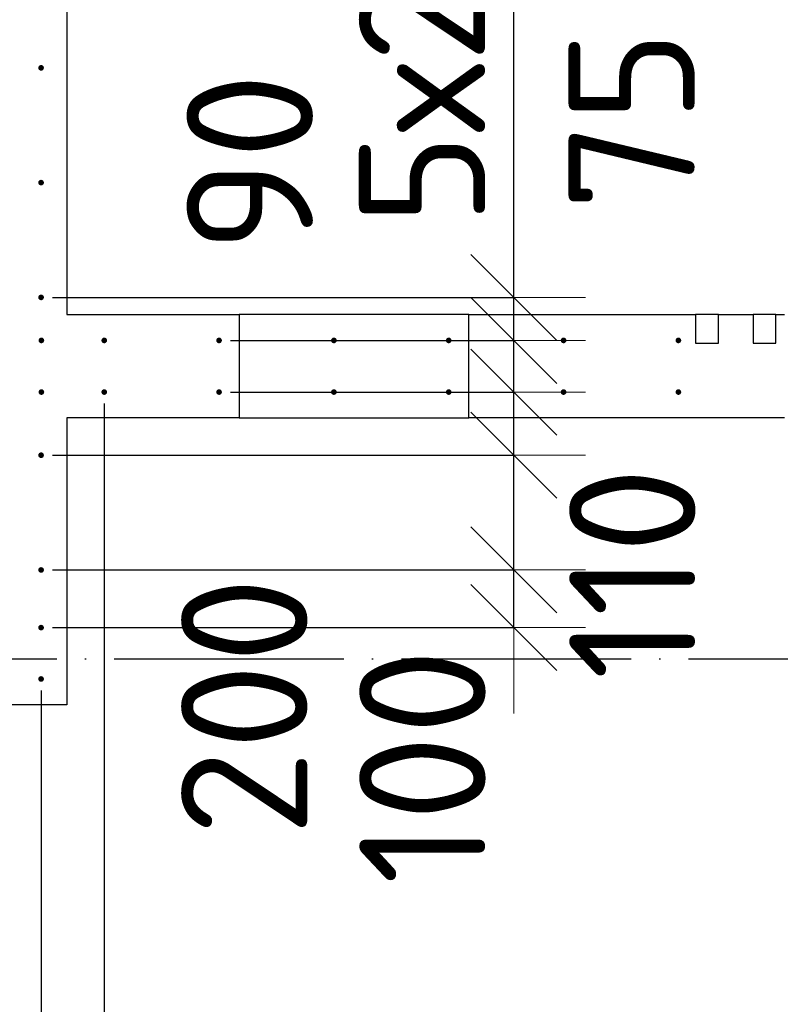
# Model space of a CAD drawing. Header units: millimetres. Extents: x 123094 to 184385, y 26948 to 48500.
# Tile 33 of 108: x 137038 to 138363, y 37798 to 39514. Entities that reach past the tile are written whole.
import ezdxf

# ---------------------------------------------------------------- set-up
doc = ezdxf.new("R2010")
doc.units = ezdxf.units.MM
doc.header["$PDMODE"] = 65
doc.linetypes.add('______11', pattern=[500, 400, -50, 0, -50])
doc.linetypes.add('______5', pattern=[1100, 800, -100, 100, -100])
for name, color, linetype, lineweight in [('Арм.стержн. Выпуски', 180, 'Continuous', 35), ('Размерная линия_ общее', 7, 'Continuous', 13), ('Стена_ общее', 7, 'Continuous', 35)]:
    doc.layers.add(name, color=color, linetype=linetype, lineweight=lineweight)
doc.layers.add('Осевая линия_ общее', color=7, linetype='______5', lineweight=13, true_color=0xa0a0a0)
doc.styles.add('ISOCPEUR', font='ISOCPEUR')
doc.dimstyles.new('DIMSTYLE_3', dxfattribs={"dimtxt": 220, "dimasz": 250, "dimexe": 0, "dimexo": 0, "dimgap": 110, "dimtad": 2, "dimdec": 0, "dimrnd": 5, "dimzin": 12, "dimdsep": 46, "dimtxsty": 'ISOCPEUR', "dimblk1": 'ALL_ML_STRICH', "dimblk2": 'ALL_ML_STRICH', "dimsah": 1, "dimcen": 0, "dimclrd": 7, "dimclre": 256, "dimclrt": 7, "dimadec": 0, "dimazin": 0, "dimtfac": 1, "dimtdec": 0, "dimtix": 1, "dimtmove": 2, "dimatfit": 3, "dimfxl": 0, "dimtzin": 0, "dimlwd": 0, "dimlwe": -3, "dimarcsym": 0})
doc.dimstyles.new('DIMSTYLE_5', dxfattribs={"dimtxt": 220, "dimasz": 250, "dimexe": 0, "dimexo": 0, "dimgap": 110, "dimtad": 2, "dimdec": 0, "dimrnd": 5, "dimzin": 12, "dimdsep": 46, "dimtxsty": 'ISOCPEUR', "dimblk1": 'ALL_ML_STRICH', "dimblk2": 'ALL_ML_STRICH', "dimsah": 1, "dimcen": 0, "dimclrd": 7, "dimclre": 256, "dimclrt": 7, "dimadec": 0, "dimazin": 0, "dimtfac": 1, "dimtdec": 0, "dimtix": 1, "dimtmove": 2, "dimatfit": 3, "dimfxl": 0, "dimtvp": 1.2, "dimtzin": 0, "dimlwd": 0, "dimlwe": -3, "dimarcsym": 0})
doc.dimstyles.new('DIMSTYLE_7', dxfattribs={"dimtxt": 220, "dimasz": 250, "dimexe": 0, "dimexo": 0, "dimgap": 110, "dimtad": 0, "dimdec": 0, "dimrnd": 5, "dimzin": 12, "dimdsep": 46, "dimtxsty": 'ISOCPEUR', "dimblk1": 'ALL_ML_STRICH', "dimblk2": 'ALL_ML_STRICH', "dimsah": 1, "dimcen": 0, "dimclrd": 7, "dimclre": 256, "dimclrt": 7, "dimadec": 0, "dimazin": 0, "dimtfac": 1, "dimtdec": 0, "dimtix": 1, "dimtmove": 2, "dimatfit": 3, "dimfxl": 0, "dimtvp": 1.2, "dimtzin": 0, "dimlwd": 0, "dimlwe": -3, "dimarcsym": 0})

# ---------------------------------------------------------------- blocks, each defined once
blk = doc.blocks.new('ALL_ML_STRICH')
at = {"color": 0, "linetype": 'ByBlock', "lineweight": -2}
for p, q in [((0, -0.5), (0, 0.5)), ((-0.3, -0.3), (0.3, 0.3)), ((-1, 0), (0.5, 0))]:
    blk.add_line(p, q, dxfattribs=at)
blk = doc.blocks.new('*D487')
at = {"layer": 'DEFPOINTS', "color": 7, "linetype": 'Continuous', "lineweight": 13, "transparency": 33554687}
for p in [(136890.5, 38365), (136985.5, 38365), (136890.5, 37509)]:
    blk.add_point(p, dxfattribs=at)
at = {"layer": 'Размерная линия_ общее', "color": 253, "linetype": 'Continuous', "lineweight": -2, "true_color": 0xa0a0a0, "transparency": 33554687}
for p, q in [((136890.5, 38345), (136890.5, 37509)), ((136985.5, 38345), (136985.5, 37509))]:
    blk.add_line(p, q, dxfattribs=at)
at = {"layer": 'Размерная линия_ общее', "color": 7, "linetype": 'Continuous', "lineweight": -2, "transparency": 33554687}
blk.add_line((136890.5, 37509), (136985.5, 37509), dxfattribs=at)
at = {"layer": 'Размерная линия_ общее', "color": 7, "linetype": 'Continuous', "lineweight": 13, "transparency": 33554687, "xscale": 250, "yscale": 250, "zscale": 250}
blk.add_blockref('ALL_ML_STRICH', (136985.5, 37509), dxfattribs=at)
at = {"layer": 'Размерная линия_ общее', "color": 7, "linetype": 'Continuous', "lineweight": 13, "transparency": 33554687, "xscale": 250, "yscale": 250, "zscale": 250, "rotation": 180}
blk.add_blockref('ALL_ML_STRICH', (136890.5, 37509), dxfattribs=at)
at = {"layer": 'Размерная линия_ общее', "color": 7, "linetype": 'Continuous', "lineweight": 13, "transparency": 33554687, "insert": (136689.5, 37312), "char_height": 220, "width": 440, "attachment_point": 5, "style": 'ISOCPEUR'}
blk.add_mtext('\\A1;{95}', dxfattribs=at)
blk = doc.blocks.new('*D488')
at = {"layer": 'DEFPOINTS', "color": 7, "linetype": 'Continuous', "lineweight": 13, "transparency": 33554687}
for p in [(136985.5, 38365), (137075, 38365), (136985.5, 37509)]:
    blk.add_point(p, dxfattribs=at)
at = {"layer": 'Размерная линия_ общее', "color": 253, "linetype": 'Continuous', "lineweight": -2, "true_color": 0xa0a0a0, "transparency": 33554687}
for p, q in [((136985.5, 38345), (136985.5, 37509)), ((137075, 38345), (137075, 37509))]:
    blk.add_line(p, q, dxfattribs=at)
at = {"layer": 'Размерная линия_ общее', "color": 7, "linetype": 'Continuous', "lineweight": -2, "transparency": 33554687}
blk.add_line((136985.5, 37509), (137075, 37509), dxfattribs=at)
at = {"layer": 'Размерная линия_ общее', "color": 7, "linetype": 'Continuous', "lineweight": 13, "transparency": 33554687, "xscale": 250, "yscale": 250, "zscale": 250}
blk.add_blockref('ALL_ML_STRICH', (137075, 37509), dxfattribs=at)
at = {"layer": 'Размерная линия_ общее', "color": 7, "linetype": 'Continuous', "lineweight": 13, "transparency": 33554687, "xscale": 250, "yscale": 250, "zscale": 250, "rotation": 180}
blk.add_blockref('ALL_ML_STRICH', (136985.5, 37509), dxfattribs=at)
at = {"layer": 'Размерная линия_ общее', "color": 7, "linetype": 'Continuous', "lineweight": 13, "transparency": 33554687, "insert": (137274.1, 37312.9), "char_height": 220, "width": 440, "attachment_point": 5, "style": 'ISOCPEUR'}
blk.add_mtext('\\A1;{90}', dxfattribs=at)
blk = doc.blocks.new('*D489')
at = {"layer": 'DEFPOINTS', "color": 7, "linetype": 'Continuous', "lineweight": 13, "transparency": 33554687}
for p in [(137185, 38865), (137075, 38365), (137075, 37509)]:
    blk.add_point(p, dxfattribs=at)
at = {"layer": 'Размерная линия_ общее', "color": 253, "linetype": 'Continuous', "lineweight": -2, "true_color": 0xa0a0a0, "transparency": 33554687}
for p, q in [((137185, 38845), (137185, 37509)), ((137075, 38345), (137075, 37509))]:
    blk.add_line(p, q, dxfattribs=at)
at = {"layer": 'Размерная линия_ общее', "color": 7, "linetype": 'Continuous', "lineweight": -2, "transparency": 33554687}
blk.add_line((137075, 37509), (137185, 37509), dxfattribs=at)
at = {"layer": 'Размерная линия_ общее', "color": 7, "linetype": 'Continuous', "lineweight": 13, "transparency": 33554687, "xscale": 250, "yscale": 250, "zscale": 250}
blk.add_blockref('ALL_ML_STRICH', (137185, 37509), dxfattribs=at)
at = {"layer": 'Размерная линия_ общее', "color": 7, "linetype": 'Continuous', "lineweight": 13, "transparency": 33554687, "xscale": 250, "yscale": 250, "zscale": 250, "rotation": 180}
blk.add_blockref('ALL_ML_STRICH', (137075, 37509), dxfattribs=at)
at = {"layer": 'Размерная линия_ общее', "color": 7, "linetype": 'Continuous', "lineweight": 13, "transparency": 33554687, "insert": (136830.4, 38021.9), "char_height": 220, "width": 660, "attachment_point": 5, "style": 'ISOCPEUR'}
blk.add_mtext('\\A1;{110}', dxfattribs=at)
blk = doc.blocks.new('*D490')
at = {"layer": 'DEFPOINTS', "color": 7, "linetype": 'Continuous', "lineweight": 13, "transparency": 33554687}
for p in [(137185, 38865), (139585, 38865), (137185, 37509)]:
    blk.add_point(p, dxfattribs=at)
at = {"layer": 'Размерная линия_ общее', "color": 253, "linetype": 'Continuous', "lineweight": -2, "true_color": 0xa0a0a0, "transparency": 33554687}
for p, q in [((137185, 38845), (137185, 37509)), ((139585, 38845), (139585, 37509))]:
    blk.add_line(p, q, dxfattribs=at)
at = {"layer": 'Размерная линия_ общее', "color": 7, "linetype": 'Continuous', "lineweight": -2, "transparency": 33554687}
blk.add_line((137185, 37509), (139585, 37509), dxfattribs=at)
at = {"layer": 'Размерная линия_ общее', "color": 7, "linetype": 'Continuous', "lineweight": 13, "transparency": 33554687, "xscale": 250, "yscale": 250, "zscale": 250, "rotation": 180}
blk.add_blockref('ALL_ML_STRICH', (137185, 37509), dxfattribs=at)
at = {"layer": 'Размерная линия_ общее', "color": 7, "linetype": 'Continuous', "lineweight": 13, "transparency": 33554687, "xscale": 250, "yscale": 250, "zscale": 250}
blk.add_blockref('ALL_ML_STRICH', (139585, 37509), dxfattribs=at)
at = {"layer": 'Размерная линия_ общее', "color": 7, "linetype": 'Continuous', "lineweight": 13, "transparency": 33554687, "insert": (137560, 37779), "char_height": 220, "width": 11, "attachment_point": 1, "line_spacing_factor": 0.60241, "style": 'ISOCPEUR'}
blk.add_mtext('12х200=2400', dxfattribs=at)
blk = doc.blocks.new('*D492')
at = {"layer": 'DEFPOINTS', "color": 7, "linetype": 'Continuous', "lineweight": 13, "transparency": 33554687}
for p in [(137075, 38555), (137075, 38454.5), (137898.4, 38454.5)]:
    blk.add_point(p, dxfattribs=at)
at = {"layer": 'Размерная линия_ общее', "color": 253, "linetype": 'Continuous', "lineweight": -2, "true_color": 0xa0a0a0, "transparency": 33554687}
for p, q in [((137095, 38555), (137898.4, 38555)), ((137095, 38454.5), (137898.4, 38454.5))]:
    blk.add_line(p, q, dxfattribs=at)
at = {"layer": 'Размерная линия_ общее', "color": 7, "linetype": 'Continuous', "lineweight": -2, "transparency": 33554687}
blk.add_line((137898.4, 38454.5), (137898.4, 38555), dxfattribs=at)
at = {"layer": 'Размерная линия_ общее', "color": 7, "linetype": 'Continuous', "lineweight": 13, "transparency": 33554687, "xscale": 250, "yscale": 250, "zscale": 250}
for p, rotation in [((137898.4, 38454.5), 270), ((137898.4, 38555), 90)]:
    blk.add_blockref('ALL_ML_STRICH', p, dxfattribs=dict(at, rotation=rotation))
at = {"layer": 'Размерная линия_ общее', "color": 7, "linetype": 'Continuous', "lineweight": 13, "transparency": 33554687, "insert": (137739.2, 38212.3), "char_height": 220, "width": 660, "attachment_point": 5, "rotation": 90, "style": 'ISOCPEUR'}
blk.add_mtext('\\A1;{100}', dxfattribs=at)
blk = doc.blocks.new('*D493')
at = {"layer": 'DEFPOINTS', "color": 7, "linetype": 'Continuous', "lineweight": 13, "transparency": 33554687}
for p in [(137075, 38755), (137075, 38555), (137898.4, 38555)]:
    blk.add_point(p, dxfattribs=at)
at = {"layer": 'Размерная линия_ общее', "color": 253, "linetype": 'Continuous', "lineweight": -2, "true_color": 0xa0a0a0, "transparency": 33554687}
for p, q in [((137095, 38755), (137898.4, 38755)), ((137095, 38555), (137898.4, 38555))]:
    blk.add_line(p, q, dxfattribs=at)
at = {"layer": 'Размерная линия_ общее', "color": 7, "linetype": 'Continuous', "lineweight": -2, "transparency": 33554687}
blk.add_line((137898.4, 38555), (137898.4, 38755), dxfattribs=at)
at = {"layer": 'Размерная линия_ общее', "color": 7, "linetype": 'Continuous', "lineweight": 13, "transparency": 33554687, "xscale": 250, "yscale": 250, "zscale": 250}
for p, rotation in [((137898.4, 38755), 90), ((137898.4, 38555), 270)]:
    blk.add_blockref('ALL_ML_STRICH', p, dxfattribs=dict(at, rotation=rotation))
at = {"layer": 'Размерная линия_ общее', "color": 7, "linetype": 'Continuous', "lineweight": 13, "transparency": 33554687, "insert": (137428.9, 38317), "char_height": 220, "width": 660, "attachment_point": 5, "rotation": 90, "style": 'ISOCPEUR'}
blk.add_mtext('\\A1;{200}', dxfattribs=at)
blk = doc.blocks.new('*D494')
at = {"layer": 'DEFPOINTS', "color": 7, "linetype": 'Continuous', "lineweight": 13, "transparency": 33554687}
for p in [(137385, 38865), (137075, 38755), (137898.4, 38755)]:
    blk.add_point(p, dxfattribs=at)
at = {"layer": 'Размерная линия_ общее', "color": 253, "linetype": 'Continuous', "lineweight": -2, "true_color": 0xa0a0a0, "transparency": 33554687}
for p, q in [((137405, 38865), (137898.4, 38865)), ((137095, 38755), (137898.4, 38755))]:
    blk.add_line(p, q, dxfattribs=at)
at = {"layer": 'Размерная линия_ общее', "color": 7, "linetype": 'Continuous', "lineweight": -2, "transparency": 33554687}
blk.add_line((137898.4, 38755), (137898.4, 38865), dxfattribs=at)
at = {"layer": 'Размерная линия_ общее', "color": 7, "linetype": 'Continuous', "lineweight": 13, "transparency": 33554687, "xscale": 250, "yscale": 250, "zscale": 250}
for p, rotation in [((137898.4, 38755), 270), ((137898.4, 38865), 90)]:
    blk.add_blockref('ALL_ML_STRICH', p, dxfattribs=dict(at, rotation=rotation))
at = {"layer": 'Размерная линия_ общее', "color": 7, "linetype": 'Continuous', "lineweight": 13, "transparency": 33554687, "insert": (138104.8, 38548.8), "char_height": 220, "width": 660, "attachment_point": 5, "rotation": 90, "style": 'ISOCPEUR'}
blk.add_mtext('\\A1;{110}', dxfattribs=at)
blk = doc.blocks.new('*D495')
at = {"layer": 'DEFPOINTS', "color": 7, "linetype": 'Continuous', "lineweight": 13, "transparency": 33554687}
for p in [(137385, 38955), (137385, 38865), (137898.4, 38865)]:
    blk.add_point(p, dxfattribs=at)
at = {"layer": 'Размерная линия_ общее', "color": 253, "linetype": 'Continuous', "lineweight": -2, "true_color": 0xa0a0a0, "transparency": 33554687}
for p, q in [((137405, 38955), (137898.4, 38955)), ((137405, 38865), (137898.4, 38865))]:
    blk.add_line(p, q, dxfattribs=at)
at = {"layer": 'Размерная линия_ общее', "color": 7, "linetype": 'Continuous', "lineweight": -2, "transparency": 33554687}
blk.add_line((137898.4, 38865), (137898.4, 38955), dxfattribs=at)
at = {"layer": 'Размерная линия_ общее', "color": 7, "linetype": 'Continuous', "lineweight": 13, "transparency": 33554687, "xscale": 250, "yscale": 250, "zscale": 250}
for p, rotation in [((137898.4, 38865), 270), ((137898.4, 38955), 90)]:
    blk.add_blockref('ALL_ML_STRICH', p, dxfattribs=dict(at, rotation=rotation))
at = {"layer": 'Размерная линия_ общее', "color": 7, "linetype": 'Continuous', "lineweight": 13, "transparency": 33554687, "insert": (137438.4, 39265.1), "char_height": 220, "width": 440, "attachment_point": 5, "rotation": 90, "style": 'ISOCPEUR'}
blk.add_mtext('\\A1;{90}', dxfattribs=at)
blk = doc.blocks.new('*D496')
at = {"layer": 'DEFPOINTS', "color": 7, "linetype": 'Continuous', "lineweight": 13, "transparency": 33554687}
for p in [(137075, 39030), (137385, 38955), (137898.4, 38955)]:
    blk.add_point(p, dxfattribs=at)
at = {"layer": 'Размерная линия_ общее', "color": 253, "linetype": 'Continuous', "lineweight": -2, "true_color": 0xa0a0a0, "transparency": 33554687}
for p, q in [((137095, 39030), (137898.4, 39030)), ((137405, 38955), (137898.4, 38955))]:
    blk.add_line(p, q, dxfattribs=at)
at = {"layer": 'Размерная линия_ общее', "color": 7, "linetype": 'Continuous', "lineweight": -2, "transparency": 33554687}
blk.add_line((137898.4, 38955), (137898.4, 39030), dxfattribs=at)
at = {"layer": 'Размерная линия_ общее', "color": 7, "linetype": 'Continuous', "lineweight": 13, "transparency": 33554687, "xscale": 250, "yscale": 250, "zscale": 250}
for p, rotation in [((137898.4, 38955), 270), ((137898.4, 39030), 90)]:
    blk.add_blockref('ALL_ML_STRICH', p, dxfattribs=dict(at, rotation=rotation))
at = {"layer": 'Размерная линия_ общее', "color": 7, "linetype": 'Continuous', "lineweight": 13, "transparency": 33554687, "insert": (138103.3, 39338.6), "char_height": 220, "width": 440, "attachment_point": 5, "rotation": 90, "style": 'ISOCPEUR'}
blk.add_mtext('\\A1;{75}', dxfattribs=at)
blk = doc.blocks.new('*D497')
at = {"layer": 'DEFPOINTS', "color": 7, "linetype": 'Continuous', "lineweight": 13, "transparency": 33554687}
for p in [(137075, 40030), (137075, 39030), (137898.4, 39030)]:
    blk.add_point(p, dxfattribs=at)
at = {"layer": 'Размерная линия_ общее', "color": 253, "linetype": 'Continuous', "lineweight": -2, "true_color": 0xa0a0a0, "transparency": 33554687}
for p, q in [((137095, 40030), (137898.4, 40030)), ((137095, 39030), (137898.4, 39030))]:
    blk.add_line(p, q, dxfattribs=at)
at = {"layer": 'Размерная линия_ общее', "color": 7, "linetype": 'Continuous', "lineweight": -2, "transparency": 33554687}
blk.add_line((137898.4, 39030), (137898.4, 40030), dxfattribs=at)
at = {"layer": 'Размерная линия_ общее', "color": 7, "linetype": 'Continuous', "lineweight": 13, "transparency": 33554687, "xscale": 250, "yscale": 250, "zscale": 250}
for p, rotation in [((137898.4, 40030), 90), ((137898.4, 39030), 270)]:
    blk.add_blockref('ALL_ML_STRICH', p, dxfattribs=dict(at, rotation=rotation))
at = {"layer": 'Размерная линия_ общее', "color": 7, "linetype": 'Continuous', "lineweight": 13, "transparency": 33554687, "insert": (137628.4, 39156), "char_height": 220, "width": 11, "attachment_point": 1, "rotation": 90, "line_spacing_factor": 0.60241, "style": 'ISOCPEUR'}
blk.add_mtext('5х200', dxfattribs=at)

msp = doc.modelspace()

# ---------------------------------------------------------------- hatches: boundary and pattern name
at = {"layer": 'Арм.стержн. Выпуски', "linetype": 'Continuous', "lineweight": 35, "transparency": 33554687}
for points in [[(137080, 39430), (137079.6, 39431.9), (137078.5, 39433.5), (137076.9, 39434.6), (137075, 39435), (137073.1, 39434.6), (137071.5, 39433.5), (137070.4, 39431.9), (137070, 39430), (137070.4, 39428.1), (137071.5, 39426.5), (137073.1, 39425.4), (137075, 39425), (137076.9, 39425.4), (137078.5, 39426.5), (137079.6, 39428.1)], [(137080, 39230), (137079.6, 39231.9), (137078.5, 39233.5), (137076.9, 39234.6), (137075, 39235), (137073.1, 39234.6), (137071.5, 39233.5), (137070.4, 39231.9), (137070, 39230), (137070.4, 39228.1), (137071.5, 39226.5), (137073.1, 39225.4), (137075, 39225), (137076.9, 39225.4), (137078.5, 39226.5), (137079.6, 39228.1)], [(137080, 39030), (137079.6, 39031.9), (137078.5, 39033.5), (137076.9, 39034.6), (137075, 39035), (137073.1, 39034.6), (137071.5, 39033.5), (137070.4, 39031.9), (137070, 39030), (137070.4, 39028.1), (137071.5, 39026.5), (137073.1, 39025.4), (137075, 39025), (137076.9, 39025.4), (137078.5, 39026.5), (137079.6, 39028.1)], [(137080.5, 38955), (137080.1, 38956.9), (137079, 38958.5), (137077.4, 38959.6), (137075.5, 38960), (137073.6, 38959.6), (137072, 38958.5), (137070.9, 38956.9), (137070.5, 38955), (137070.9, 38953.1), (137072, 38951.5), (137073.6, 38950.4), (137075.5, 38950), (137077.4, 38950.4), (137079, 38951.5), (137080.1, 38953.1)], [(137190, 38955), (137189.6, 38956.9), (137188.5, 38958.5), (137186.9, 38959.6), (137185, 38960), (137183.1, 38959.6), (137181.5, 38958.5), (137180.4, 38956.9), (137180, 38955), (137180.4, 38953.1), (137181.5, 38951.5), (137183.1, 38950.4), (137185, 38950), (137186.9, 38950.4), (137188.5, 38951.5), (137189.6, 38953.1)], [(137390, 38955), (137389.6, 38956.9), (137388.5, 38958.5), (137386.9, 38959.6), (137385, 38960), (137383.1, 38959.6), (137381.5, 38958.5), (137380.4, 38956.9), (137380, 38955), (137380.4, 38953.1), (137381.5, 38951.5), (137383.1, 38950.4), (137385, 38950), (137386.9, 38950.4), (137388.5, 38951.5), (137389.6, 38953.1)], [(137590, 38955), (137589.6, 38956.9), (137588.5, 38958.5), (137586.9, 38959.6), (137585, 38960), (137583.1, 38959.6), (137581.5, 38958.5), (137580.4, 38956.9), (137580, 38955), (137580.4, 38953.1), (137581.5, 38951.5), (137583.1, 38950.4), (137585, 38950), (137586.9, 38950.4), (137588.5, 38951.5), (137589.6, 38953.1)], [(137790, 38955), (137789.6, 38956.9), (137788.5, 38958.5), (137786.9, 38959.6), (137785, 38960), (137783.1, 38959.6), (137781.5, 38958.5), (137780.4, 38956.9), (137780, 38955), (137780.4, 38953.1), (137781.5, 38951.5), (137783.1, 38950.4), (137785, 38950), (137786.9, 38950.4), (137788.5, 38951.5), (137789.6, 38953.1)], [(137990, 38955), (137989.6, 38956.9), (137988.5, 38958.5), (137986.9, 38959.6), (137985, 38960), (137983.1, 38959.6), (137981.5, 38958.5), (137980.4, 38956.9), (137980, 38955), (137980.4, 38953.1), (137981.5, 38951.5), (137983.1, 38950.4), (137985, 38950), (137986.9, 38950.4), (137988.5, 38951.5), (137989.6, 38953.1)], [(138190, 38955), (138189.6, 38956.9), (138188.5, 38958.5), (138186.9, 38959.6), (138185, 38960), (138183.1, 38959.6), (138181.5, 38958.5), (138180.4, 38956.9), (138180, 38955), (138180.4, 38953.1), (138181.5, 38951.5), (138183.1, 38950.4), (138185, 38950), (138186.9, 38950.4), (138188.5, 38951.5), (138189.6, 38953.1)], [(137080.5, 38865), (137080.1, 38866.9), (137079, 38868.5), (137077.4, 38869.6), (137075.5, 38870), (137073.6, 38869.6), (137072, 38868.5), (137070.9, 38866.9), (137070.5, 38865), (137070.9, 38863.1), (137072, 38861.5), (137073.6, 38860.4), (137075.5, 38860), (137077.4, 38860.4), (137079, 38861.5), (137080.1, 38863.1)], [(137190, 38865), (137189.6, 38866.9), (137188.5, 38868.5), (137186.9, 38869.6), (137185, 38870), (137183.1, 38869.6), (137181.5, 38868.5), (137180.4, 38866.9), (137180, 38865), (137180.4, 38863.1), (137181.5, 38861.5), (137183.1, 38860.4), (137185, 38860), (137186.9, 38860.4), (137188.5, 38861.5), (137189.6, 38863.1)], [(137390, 38865), (137389.6, 38866.9), (137388.5, 38868.5), (137386.9, 38869.6), (137385, 38870), (137383.1, 38869.6), (137381.5, 38868.5), (137380.4, 38866.9), (137380, 38865), (137380.4, 38863.1), (137381.5, 38861.5), (137383.1, 38860.4), (137385, 38860), (137386.9, 38860.4), (137388.5, 38861.5), (137389.6, 38863.1)], [(137590, 38865), (137589.6, 38866.9), (137588.5, 38868.5), (137586.9, 38869.6), (137585, 38870), (137583.1, 38869.6), (137581.5, 38868.5), (137580.4, 38866.9), (137580, 38865), (137580.4, 38863.1), (137581.5, 38861.5), (137583.1, 38860.4), (137585, 38860), (137586.9, 38860.4), (137588.5, 38861.5), (137589.6, 38863.1)], [(137790, 38865), (137789.6, 38866.9), (137788.5, 38868.5), (137786.9, 38869.6), (137785, 38870), (137783.1, 38869.6), (137781.5, 38868.5), (137780.4, 38866.9), (137780, 38865), (137780.4, 38863.1), (137781.5, 38861.5), (137783.1, 38860.4), (137785, 38860), (137786.9, 38860.4), (137788.5, 38861.5), (137789.6, 38863.1)], [(137990, 38865), (137989.6, 38866.9), (137988.5, 38868.5), (137986.9, 38869.6), (137985, 38870), (137983.1, 38869.6), (137981.5, 38868.5), (137980.4, 38866.9), (137980, 38865), (137980.4, 38863.1), (137981.5, 38861.5), (137983.1, 38860.4), (137985, 38860), (137986.9, 38860.4), (137988.5, 38861.5), (137989.6, 38863.1)], [(138190, 38865), (138189.6, 38866.9), (138188.5, 38868.5), (138186.9, 38869.6), (138185, 38870), (138183.1, 38869.6), (138181.5, 38868.5), (138180.4, 38866.9), (138180, 38865), (138180.4, 38863.1), (138181.5, 38861.5), (138183.1, 38860.4), (138185, 38860), (138186.9, 38860.4), (138188.5, 38861.5), (138189.6, 38863.1)], [(137080, 38755), (137079.6, 38756.9), (137078.6, 38758.5), (137076.9, 38759.6), (137075, 38760), (137073.1, 38759.6), (137071.5, 38758.5), (137070.4, 38756.9), (137070, 38755), (137070.4, 38753.1), (137071.5, 38751.5), (137073.1, 38750.4), (137075, 38750), (137076.9, 38750.4), (137078.6, 38751.5), (137079.6, 38753.1)], [(137080, 38555), (137079.6, 38556.9), (137078.6, 38558.5), (137076.9, 38559.6), (137075, 38560), (137073.1, 38559.6), (137071.5, 38558.5), (137070.4, 38556.9), (137070, 38555), (137070.4, 38553.1), (137071.5, 38551.5), (137073.1, 38550.4), (137075, 38550), (137076.9, 38550.4), (137078.6, 38551.5), (137079.6, 38553.1)], [(137080, 38454.5), (137079.6, 38456.4), (137078.5, 38458), (137076.9, 38459.1), (137075, 38459.5), (137073.1, 38459.1), (137071.5, 38458), (137070.4, 38456.4), (137070, 38454.5), (137070.4, 38452.6), (137071.5, 38451), (137073.1, 38449.9), (137075, 38449.5), (137076.9, 38449.9), (137078.5, 38451), (137079.6, 38452.6)], [(137080, 38365), (137079.6, 38366.9), (137078.5, 38368.5), (137076.9, 38369.6), (137075, 38370), (137073.1, 38369.6), (137071.5, 38368.5), (137070.4, 38366.9), (137070, 38365), (137070.4, 38363.1), (137071.5, 38361.4), (137073.1, 38360.4), (137075, 38360), (137076.9, 38360.4), (137078.5, 38361.4), (137079.6, 38363.1)]]:
    msp.add_hatch(color=4, dxfattribs=at).paths.add_polyline_path(points)

# ---------------------------------------------------------------- linework, layer by layer
at = {"layer": 'Осевая линия_ общее', "color": 253, "linetype": '______11', "lineweight": -3, "true_color": 0xa0a0a0, "transparency": 33554687}
msp.add_line((125200, 38400), (169325.4, 38400), dxfattribs=at)
at = {"layer": 'Стена_ общее', "color": 7, "linetype": 'Continuous', "lineweight": 25, "transparency": 33554687}
for p, q in [((137120, 40000), (137120, 39000)), ((137120, 40000), (137120, 39000)), ((137120, 39000), (137420, 39000)), ((137120, 39000), (137420, 39000)), ((137420, 39000), (137420, 38820)), ((137820, 39000), (137420, 39000)), ((137420, 39000), (137420, 38820)), ((137820, 39000), (137420, 39000)), ((137820, 38820), (137820, 39000)), ((137820, 39000), (138215, 39000)), ((137820, 38820), (137820, 39000)), ((137820, 39000), (138215, 39000)), ((138215, 39000), (138215, 38950)), ((138255, 39000), (138215, 39000)), ((138215, 39000), (138215, 38950)), ((138255, 39000), (138215, 39000)), ((138255, 38950), (138255, 39000)), ((138255, 39000), (138315, 39000)), ((138255, 38950), (138255, 39000)), ((138255, 39000), (138315, 39000)), ((138315, 39000), (138315, 38950)), ((138355, 39000), (138315, 39000)), ((138315, 39000), (138315, 38950)), ((138355, 39000), (138315, 39000)), ((138355, 38950), (138355, 39000)), ((138355, 39000), (138370, 39000)), ((138355, 38950), (138355, 39000)), ((138355, 39000), (138370, 39000)), ((138215, 38950), (138255, 38950)), ((138215, 38950), (138255, 38950)), ((138315, 38950), (138355, 38950)), ((138315, 38950), (138355, 38950)), ((137120, 38820), (137120, 38320)), ((137420, 38820), (137120, 38820)), ((137120, 38820), (137120, 38320)), ((137420, 38820), (137120, 38820)), ((137420, 38820), (137820, 38820)), ((137420, 38820), (137820, 38820)), ((138370, 38820), (137820, 38820)), ((138370, 38820), (137820, 38820)), ((137120, 38320), (136940, 38320)), ((137120, 38320), (136940, 38320))]:
    msp.add_line(p, q, dxfattribs=at)

# ---------------------------------------------------------------- dimensions: what is measured, and where the dimension line sits
at = {"layer": 'Размерная линия_ общее', "color": 7, "linetype": 'Continuous', "lineweight": 13, "transparency": 33554687}
dim = msp.add_linear_dim(base=(137898.4, 40030), p1=(137095, 39030), p2=(137095, 40030), angle=90, text='5х200', dimstyle='DIMSTYLE_3', override={"dimpost": '<>', "dimclrd": 7, "dimclre": 253, "dimclrt": 7, "dimlwd": 0, "dimlwe": 65533}, dxfattribs=at)
dim.commit()
dim.dimension.update_dxf_attribs({"geometry": '*D497', "text_midpoint": (137788.4, 39530), "dimtype": 160})
for base, p1, p2, dimstyle, picture, middle in [((137898.4, 39030), (137405, 38955), (137095, 39030), 'DIMSTYLE_7', '*D496', (138103.3, 39338.6)), ((137898.4, 38955), (137405, 38865), (137405, 38955), 'DIMSTYLE_5', '*D495', (137438.4, 39265.1)), ((137898.4, 38865), (137095, 38755), (137405, 38865), 'DIMSTYLE_7', '*D494', (138104.8, 38548.8)), ((137898.4, 38755), (137095, 38555), (137095, 38755), 'DIMSTYLE_5', '*D493', (137428.9, 38317)), ((137898.3985, 38555.0003), (137095, 38454.5034), (137095.0282, 38555.0003), 'DIMSTYLE_5', '*D492', (137739.2176, 38212.3041))]:
    dim = msp.add_linear_dim(base=base, p1=p1, p2=p2, angle=90, dimstyle=dimstyle, override={"dimpost": '<>', "dimclrd": 7, "dimclre": 253, "dimclrt": 7, "dimlwd": 0, "dimlwe": 65533}, dxfattribs=at)
    dim.commit()
    dim.dimension.update_dxf_attribs({"geometry": picture, "text_midpoint": middle, "dimtype": 160})
for base, p1, p2, dimstyle, picture, middle in [((137185, 37509), (137075, 38345), (137185, 38845), 'DIMSTYLE_5', '*D489', (136830.4, 38021.9)), ((136985.5, 37509), (136890.5, 38345), (136985.5, 38345), 'DIMSTYLE_7', '*D487', (136689.5, 37312)), ((137075, 37509.0408), (136985.4687, 38344.9721), (137075, 38344.9721), 'DIMSTYLE_7', '*D488', (137274.0796, 37312.8669))]:
    dim = msp.add_linear_dim(base=base, p1=p1, p2=p2, dimstyle=dimstyle, override={"dimpost": '<>', "dimclrd": 7, "dimclre": 253, "dimclrt": 7, "dimlwd": 0, "dimlwe": 65533}, dxfattribs=at)
    dim.commit()
    dim.dimension.update_dxf_attribs({"geometry": picture, "text_midpoint": middle, "dimtype": 160})
dim = msp.add_linear_dim(base=(139585, 37509), p1=(137185, 38845), p2=(139585, 38845), text='12х200=2400', dimstyle='DIMSTYLE_3', override={"dimpost": '<>', "dimclrd": 7, "dimclre": 253, "dimclrt": 7, "dimlwd": 0, "dimlwe": 65533}, dxfattribs=at)
dim.commit()
dim.dimension.update_dxf_attribs({"geometry": '*D490', "text_midpoint": (138385, 37619), "dimtype": 160})

doc.saveas('drawing.dxf')
